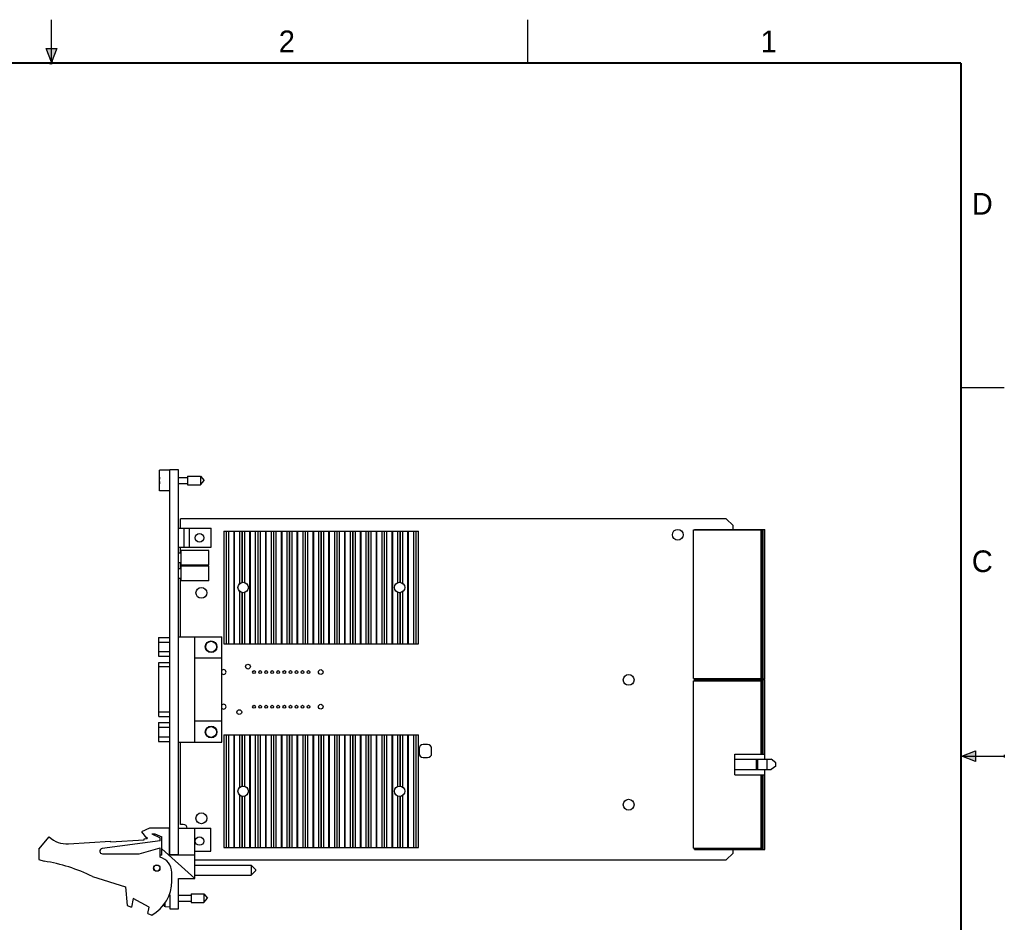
# Model space of a CAD drawing. Header units: inches. Extents: x 0 to 22, y 0 to 17.
# Tile 8 of 8: x 10.6 to 22, y 6.6 to 17. Entities that reach past the tile are written whole.
import ezdxf

# ---------------------------------------------------------------- set-up
doc = ezdxf.new("R2010")
doc.units = ezdxf.units.IN
doc.header["$LTSCALE"] = 1.21
doc.header["$MEASUREMENT"] = 0
doc.layers.get('0').update_dxf_attribs({"linetype": 'CONTINUOUS'})
doc.styles.get("Standard").update_dxf_attribs({"font": 'txt', "width": 0.8})

msp = doc.modelspace()

# ---------------------------------------------------------------- hatches: boundary and pattern name
at = {"linetype": 'CONTINUOUS'}
for points in [[(11, 16.51), (10.9375, 16.6663), (11.0625, 16.6663)], [(21.6663, 8.5625), (21.6663, 8.4375), (21.51, 8.5)]]:
    msp.add_hatch(color=2, dxfattribs=at).paths.add_polyline_path(points)

# ---------------------------------------------------------------- linework, layer by layer
at = {"color": 2, "linetype": 'CONTINUOUS'}
for p, q in [((11, 16.485), (11, 17)), ((16.5, 16.5), (16.5, 17)), ((11, 16.51), (10.9375, 16.6663)), ((10.9375, 16.6663), (11.0625, 16.6663)), ((11.0625, 16.6663), (11, 16.51)), ((11.015, 16.515), (10.985, 16.485)), ((10.985, 16.485), (11, 16.515)), ((11, 16.485), (11.015, 16.515)), ((22, 12.75), (21.5, 12.75)), ((21.51, 8.5), (21.6663, 8.5625)), ((21.6663, 8.5625), (21.6663, 8.4375)), ((21.51, 8.5), (22, 8.5)), ((21.6663, 8.4375), (21.51, 8.5)), ((22, 8.515), (22, 8.485))]:
    msp.add_line(p, q, dxfattribs=at)
at = {"color": 7, "linetype": 'CONTINUOUS'}
for p, q in [((12.2485, 11.5643), (12.2485, 11.8013)), ((12.3685, 11.8013), (12.2485, 11.8013)), ((12.3685, 7.3618), (12.3685, 11.8048)), ((12.4685, 11.8048), (12.3685, 11.8048)), ((12.4685, 7.3589), (12.4685, 11.8048)), ((12.4685, 11.7178), (12.5722, 11.7178)), ((12.5722, 11.732), (12.5722, 11.6336)), ((12.5722, 11.732), (12.7203, 11.732)), ((12.7203, 11.732), (12.7203, 11.6336)), ((12.7203, 11.732), (12.7616, 11.6828)), ((12.2485, 11.6965), (12.2464, 11.6965)), ((12.2464, 11.669), (12.2485, 11.669)), ((12.4685, 11.6477), (12.5722, 11.6477)), ((12.5722, 11.6336), (12.7203, 11.6336)), ((12.7203, 11.6336), (12.7616, 11.6828)), ((12.3685, 11.5643), (12.2485, 11.5643)), ((12.4885, 11.1301), (12.4885, 11.2401)), ((18.7895, 11.2401), (12.4885, 11.2401)), ((18.7895, 11.2401), (18.8685, 11.1611)), ((18.8685, 11.1171), (18.8685, 11.1611)), ((12.4685, 11.1301), (12.8435, 11.1301)), ((12.5305, 10.9121), (12.5305, 11.1301)), ((12.5925, 10.9121), (12.5925, 11.1301)), ((12.8435, 10.9121), (12.8435, 11.1301)), ((12.9885, 11.097), (12.9885, 9.797)), ((12.9885, 11.097), (15.2385, 11.097)), ((13.0175, 11.097), (13.0175, 9.797)), ((13.0195, 9.797), (13.0195, 11.097)), ((13.0485, 9.797), (13.0485, 11.097)), ((13.1085, 9.797), (13.1085, 11.097)), ((13.111, 11.097), (13.111, 9.797)), ((13.171, 11.097), (13.171, 10.4893)), ((13.2, 11.097), (13.2, 10.5054)), ((13.202, 10.5059), (13.202, 11.097)), ((13.231, 10.5044), (13.231, 11.097)), ((13.291, 9.797), (13.291, 11.097)), ((13.2935, 11.097), (13.2935, 9.797)), ((13.3535, 11.097), (13.3535, 9.797)), ((13.3825, 11.097), (13.3825, 9.797)), ((13.3845, 9.797), (13.3845, 11.097)), ((13.4135, 9.797), (13.4135, 11.097)), ((13.4735, 9.797), (13.4735, 11.097)), ((13.476, 11.097), (13.476, 9.797)), ((13.536, 11.097), (13.536, 9.797)), ((13.565, 11.097), (13.565, 9.797)), ((13.567, 9.797), (13.567, 11.097)), ((13.596, 9.797), (13.596, 11.097)), ((13.656, 9.797), (13.656, 11.097)), ((13.6585, 11.097), (13.6585, 9.797)), ((13.7185, 11.097), (13.7185, 9.797)), ((13.7475, 11.097), (13.7475, 9.797)), ((13.7495, 9.797), (13.7495, 11.097)), ((13.7785, 9.797), (13.7785, 11.097)), ((13.8385, 9.797), (13.8385, 11.097)), ((13.841, 11.097), (13.841, 9.797)), ((13.901, 11.097), (13.901, 9.797)), ((13.93, 11.097), (13.93, 9.797)), ((13.932, 9.797), (13.932, 11.097)), ((13.961, 9.797), (13.961, 11.097)), ((14.021, 9.797), (14.021, 11.097)), ((14.0235, 11.097), (14.0235, 9.797)), ((14.0835, 11.097), (14.0835, 9.797)), ((14.1125, 11.097), (14.1125, 9.797)), ((14.1145, 9.797), (14.1145, 11.097)), ((14.1435, 9.797), (14.1435, 11.097)), ((14.2035, 9.797), (14.2035, 11.097)), ((14.206, 11.097), (14.206, 9.797)), ((14.266, 11.097), (14.266, 9.797)), ((14.295, 11.097), (14.295, 9.797)), ((14.297, 9.797), (14.297, 11.097)), ((14.326, 9.797), (14.326, 11.097)), ((14.386, 9.797), (14.386, 11.097)), ((14.3885, 11.097), (14.3885, 9.797)), ((14.4485, 11.097), (14.4485, 9.797)), ((14.4775, 11.097), (14.4775, 9.797)), ((14.4795, 9.797), (14.4795, 11.097)), ((14.5085, 9.797), (14.5085, 11.097)), ((14.5685, 9.797), (14.5685, 11.097)), ((14.571, 11.097), (14.571, 9.797)), ((14.631, 11.097), (14.631, 9.797)), ((14.66, 11.097), (14.66, 9.797)), ((14.662, 9.797), (14.662, 11.097)), ((14.691, 9.797), (14.691, 11.097)), ((14.751, 9.797), (14.751, 11.097)), ((14.7535, 11.097), (14.7535, 9.797)), ((14.8135, 11.097), (14.8135, 9.797)), ((14.8425, 11.097), (14.8425, 9.797)), ((14.8445, 9.797), (14.8445, 11.097)), ((14.8735, 9.797), (14.8735, 11.097)), ((14.9335, 9.797), (14.9335, 11.097)), ((14.936, 11.097), (14.936, 9.797)), ((14.996, 11.097), (14.996, 10.5026)), ((15.025, 11.097), (15.025, 10.5066)), ((15.027, 10.5064), (15.027, 11.097)), ((15.056, 10.4938), (15.056, 11.097)), ((15.116, 9.797), (15.116, 11.097)), ((15.1185, 11.097), (15.1185, 9.797)), ((15.1785, 11.097), (15.1785, 9.797)), ((15.2075, 11.097), (15.2075, 9.797)), ((15.2095, 9.797), (15.2095, 11.097)), ((15.2385, 9.797), (15.2385, 11.097)), ((18.4138, 11.1112), (19.1914, 11.1112)), ((18.4138, 9.3986), (18.4138, 11.1112)), ((18.4217, 11.1171), (19.2347, 11.1171)), ((18.4217, 11.1112), (18.4217, 11.1171)), ((19.1914, 9.3986), (19.1914, 11.1112)), ((19.1993, 9.3927), (19.1993, 11.1171)), ((19.2147, 9.3927), (19.2147, 11.1171)), ((19.2347, 9.3927), (19.2347, 11.1171)), ((12.4685, 10.9121), (12.8435, 10.9121)), ((12.4885, 10.8461), (12.4885, 10.9121)), ((12.4685, 10.8461), (12.4985, 10.8461)), ((12.4985, 10.7051), (12.4985, 10.8751)), ((12.8185, 10.8751), (12.4985, 10.8751)), ((12.8185, 10.7051), (12.8185, 10.8751)), ((12.4685, 10.7341), (12.4985, 10.7341)), ((12.4885, 10.6661), (12.4885, 10.7341)), ((12.8185, 10.7051), (12.4985, 10.7051)), ((12.4985, 10.5251), (12.4985, 10.6951)), ((12.8185, 10.6951), (12.4985, 10.6951)), ((12.8185, 10.5251), (12.8185, 10.6951)), ((12.4685, 10.6661), (12.4985, 10.6661)), ((12.4685, 10.5541), (12.4985, 10.5541)), ((12.4885, 9.8791), (12.4885, 10.5541)), ((12.8185, 10.5251), (12.4985, 10.5251)), ((13.171, 10.4046), (13.171, 9.797)), ((13.2, 10.3885), (13.2, 9.797)), ((13.202, 9.797), (13.202, 10.3881)), ((13.231, 9.797), (13.231, 10.3896)), ((14.996, 10.3914), (14.996, 9.797)), ((15.025, 10.3873), (15.025, 9.797)), ((15.027, 9.797), (15.027, 10.3876)), ((15.056, 9.797), (15.056, 10.4001)), ((12.236, 9.8719), (12.236, 9.6554)), ((12.236, 9.8719), (12.3685, 9.8719)), ((12.236, 9.8177), (12.3685, 9.8177)), ((12.4685, 9.8791), (12.9665, 9.8791)), ((12.6505, 9.8791), (12.6505, 8.6641)), ((12.9665, 8.6641), (12.9665, 9.8791)), ((12.9885, 9.797), (15.2385, 9.797)), ((12.236, 9.7095), (12.3685, 9.7095)), ((12.236, 9.6554), (12.3685, 9.6554)), ((12.2385, 8.9597), (12.2385, 9.5835)), ((12.2385, 9.5835), (12.3685, 9.5835)), ((12.6505, 9.6341), (12.9665, 9.6341)), ((12.3685, 9.5335), (12.2385, 9.5335)), ((18.4138, 9.3986), (19.1914, 9.3986)), ((18.4138, 9.3696), (19.1914, 9.3696)), ((18.4138, 7.4404), (18.4138, 9.3696)), ((18.4217, 9.3927), (18.4217, 9.3986)), ((18.4217, 9.3927), (19.2347, 9.3927)), ((18.4217, 9.3853), (19.2347, 9.3853)), ((18.4217, 9.3696), (18.4217, 9.3853)), ((18.8685, 9.3853), (18.8685, 9.3927)), ((19.1914, 8.525), (19.1914, 9.3696)), ((19.1993, 8.525), (19.1993, 9.3853)), ((19.2147, 8.525), (19.2147, 9.3853)), ((19.2347, 8.465), (19.2347, 9.3853)), ((12.3685, 9.0097), (12.2385, 9.0097)), ((12.236, 8.8879), (12.236, 8.6714)), ((12.236, 8.8879), (12.3685, 8.8879)), ((12.2385, 8.9597), (12.3685, 8.9597)), ((12.6505, 8.9091), (12.9665, 8.9091)), ((12.236, 8.8337), (12.3685, 8.8337)), ((12.236, 8.7255), (12.3685, 8.7255)), ((12.236, 8.6714), (12.3685, 8.6714)), ((12.4685, 8.6641), (12.9665, 8.6641)), ((12.4885, 7.7131), (12.4885, 8.6641)), ((12.9885, 8.7463), (12.9885, 7.4463)), ((12.9885, 8.7463), (15.2385, 8.7463)), ((13.0175, 8.7463), (13.0175, 7.4463)), ((13.0195, 7.4463), (13.0195, 8.7463)), ((13.0485, 7.4463), (13.0485, 8.7463)), ((13.1085, 7.4463), (13.1085, 8.7463)), ((13.111, 8.7463), (13.111, 7.4463)), ((13.171, 8.7463), (13.171, 8.1386)), ((13.2, 8.7463), (13.2, 8.1547)), ((13.202, 8.1551), (13.202, 8.7463)), ((13.231, 8.1536), (13.231, 8.7463)), ((13.291, 7.4463), (13.291, 8.7463)), ((13.2935, 8.7463), (13.2935, 7.4463)), ((13.3535, 8.7463), (13.3535, 7.4463)), ((13.3825, 8.7463), (13.3825, 7.4463)), ((13.3845, 7.4463), (13.3845, 8.7463)), ((13.4135, 7.4463), (13.4135, 8.7463)), ((13.4735, 7.4463), (13.4735, 8.7463)), ((13.476, 8.7463), (13.476, 7.4463)), ((13.536, 8.7463), (13.536, 7.4463)), ((13.565, 8.7463), (13.565, 7.4463)), ((13.567, 7.4463), (13.567, 8.7463)), ((13.596, 7.4463), (13.596, 8.7463)), ((13.656, 7.4463), (13.656, 8.7463)), ((13.6585, 8.7463), (13.6585, 7.4463)), ((13.7185, 8.7463), (13.7185, 7.4463)), ((13.7475, 8.7463), (13.7475, 7.4463)), ((13.7495, 7.4463), (13.7495, 8.7463)), ((13.7785, 7.4463), (13.7785, 8.7463)), ((13.8385, 7.4463), (13.8385, 8.7463)), ((13.841, 8.7463), (13.841, 7.4463)), ((13.901, 8.7463), (13.901, 7.4463)), ((13.93, 8.7463), (13.93, 7.4463)), ((13.932, 7.4463), (13.932, 8.7463)), ((13.961, 7.4463), (13.961, 8.7463)), ((14.021, 7.4463), (14.021, 8.7463)), ((14.0235, 8.7463), (14.0235, 7.4463)), ((14.0835, 8.7463), (14.0835, 7.4463)), ((14.1125, 8.7463), (14.1125, 7.4463)), ((14.1145, 7.4463), (14.1145, 8.7463)), ((14.1435, 7.4463), (14.1435, 8.7463)), ((14.2035, 7.4463), (14.2035, 8.7463)), ((14.206, 8.7463), (14.206, 7.4463)), ((14.266, 8.7463), (14.266, 7.4463)), ((14.295, 8.7463), (14.295, 7.4463)), ((14.297, 7.4463), (14.297, 8.7463)), ((14.326, 7.4463), (14.326, 8.7463)), ((14.386, 7.4463), (14.386, 8.7463)), ((14.3885, 8.7463), (14.3885, 7.4463)), ((14.4485, 8.7463), (14.4485, 7.4463)), ((14.4775, 8.7463), (14.4775, 7.4463)), ((14.4795, 7.4463), (14.4795, 8.7463)), ((14.5085, 7.4463), (14.5085, 8.7463)), ((14.5685, 7.4463), (14.5685, 8.7463)), ((14.571, 8.7463), (14.571, 7.4463)), ((14.631, 8.7463), (14.631, 7.4463)), ((14.66, 8.7463), (14.66, 7.4463)), ((14.662, 7.4463), (14.662, 8.7463)), ((14.691, 7.4463), (14.691, 8.7463)), ((14.751, 7.4463), (14.751, 8.7463)), ((14.7535, 8.7463), (14.7535, 7.4463)), ((14.8135, 8.7463), (14.8135, 7.4463)), ((14.8425, 8.7463), (14.8425, 7.4463)), ((14.8445, 7.4463), (14.8445, 8.7463)), ((14.8735, 7.4463), (14.8735, 8.7463)), ((14.9335, 7.4463), (14.9335, 8.7463)), ((14.936, 8.7463), (14.936, 7.4463)), ((14.996, 8.7463), (14.996, 8.1519)), ((15.025, 8.7463), (15.025, 8.1559)), ((15.027, 8.1557), (15.027, 8.7463)), ((15.056, 8.1431), (15.056, 8.7463)), ((15.116, 7.4463), (15.116, 8.7463)), ((15.1185, 8.7463), (15.1185, 7.4463)), ((15.1785, 8.7463), (15.1785, 7.4463)), ((15.2075, 8.7463), (15.2075, 7.4463)), ((15.2095, 7.4463), (15.2095, 8.7463)), ((15.2385, 7.4463), (15.2385, 8.7463)), ((15.2443, 8.5881), (15.2443, 8.5321)), ((15.3423, 8.6351), (15.2913, 8.6351)), ((15.3893, 8.5321), (15.3893, 8.5881)), ((18.8882, 8.525), (19.2347, 8.525)), ((18.8882, 8.285), (18.8882, 8.525)), ((15.2913, 8.4851), (15.3423, 8.4851)), ((18.8882, 8.465), (19.3095, 8.465)), ((19.1382, 8.345), (19.1382, 8.465)), ((19.1552, 8.345), (19.1552, 8.465)), ((19.2637, 8.345), (19.2637, 8.465)), ((19.3607, 8.4247), (19.3095, 8.465)), ((19.3607, 8.3853), (19.3607, 8.4247)), ((18.8882, 8.345), (19.3095, 8.345)), ((19.2347, 7.4247), (19.2347, 8.345)), ((19.3607, 8.3853), (19.3095, 8.345)), ((18.8882, 8.285), (19.2347, 8.285)), ((19.1914, 7.4404), (19.1914, 8.285)), ((19.1993, 7.4247), (19.1993, 8.285)), ((19.2147, 7.4247), (19.2147, 8.285)), ((13.171, 8.0539), (13.171, 7.4463)), ((13.2, 8.0378), (13.2, 7.4463)), ((13.202, 7.4463), (13.202, 8.0374)), ((13.231, 7.4463), (13.231, 8.0389)), ((14.996, 8.0406), (14.996, 7.4463)), ((15.025, 8.0366), (15.025, 7.4463)), ((15.027, 7.4463), (15.027, 8.0369)), ((15.056, 7.4463), (15.056, 8.0494)), ((12.1335, 7.6689), (12.0385, 7.6259)), ((12.0385, 7.6259), (12.0985, 7.5559)), ((12.3635, 7.6689), (12.1335, 7.6689)), ((12.3635, 7.3589), (12.3635, 7.6689)), ((12.4685, 7.6689), (12.8385, 7.6689)), ((12.5216, 7.7131), (12.4885, 7.7131)), ((12.6545, 7.0899), (12.6545, 7.6689)), ((12.8385, 7.4059), (12.8385, 7.6689)), ((10.8535, 7.4289), (10.9735, 7.5689)), ((11.1971, 7.4895), (11.6824, 7.5213)), ((12.2535, 7.5239), (11.5845, 7.4336)), ((11.6831, 7.5113), (11.6824, 7.5213)), ((11.6831, 7.5113), (12.0722, 7.5368)), ((12.0716, 7.5468), (12.1035, 7.5489)), ((12.0722, 7.5368), (12.0716, 7.5468)), ((12.0985, 7.5559), (12.1035, 7.5634)), ((12.1035, 7.5634), (12.1035, 7.5489)), ((12.1595, 7.6059), (12.2535, 7.5589)), ((12.1595, 7.6059), (12.1917, 7.6059)), ((12.1917, 7.6059), (12.2735, 7.5689)), ((12.2535, 7.5239), (12.2535, 7.5589)), ((12.2735, 7.3589), (12.2735, 7.5689)), ((10.8535, 7.4289), (10.8535, 7.3089)), ((12.0135, 7.3739), (12.2535, 7.4439)), ((12.2535, 7.3339), (12.2535, 7.4439)), ((12.6545, 7.0899), (12.2735, 7.4305)), ((12.6545, 7.4059), (12.8385, 7.4059)), ((12.9885, 7.4463), (15.2385, 7.4463)), ((18.4138, 7.4404), (19.1914, 7.4404)), ((18.4217, 7.4247), (18.4217, 7.4404)), ((18.4217, 7.4247), (19.2347, 7.4247)), ((18.8685, 7.3821), (18.8685, 7.4247)), ((10.8535, 7.3089), (10.9155, 7.2893)), ((11.5885, 7.3739), (12.0135, 7.3739)), ((12.2735, 7.3589), (12.2535, 7.3589)), ((12.6545, 7.3589), (12.3635, 7.3589)), ((12.4685, 7.3618), (12.3685, 7.3618)), ((12.6545, 7.3031), (18.7895, 7.3031)), ((18.8685, 7.3821), (18.7895, 7.3031)), ((12.6545, 7.2437), (13.3045, 7.2437)), ((13.3045, 7.2437), (13.3545, 7.1937)), ((13.3045, 7.2437), (13.3045, 7.1287)), ((13.3045, 7.1287), (13.3545, 7.1787)), ((13.3545, 7.1937), (13.3545, 7.1787)), ((11.4735, 7.1136), (11.8535, 6.9939)), ((12.3885, 7.0589), (12.3885, 7.1596)), ((12.4665, 6.7399), (12.4665, 7.0899)), ((12.4665, 7.0899), (12.6545, 7.0899)), ((12.6545, 7.1287), (13.3045, 7.1287)), ((11.8535, 6.9939), (11.8735, 6.7769)), ((11.9435, 6.8576), (11.9235, 6.7576)), ((12.1275, 6.7576), (11.9435, 6.8576)), ((12.3616, 6.9056), (12.3685, 6.8999)), ((12.3685, 6.8999), (12.3685, 6.7399)), ((12.4665, 6.8969), (12.6122, 6.8969)), ((12.4665, 6.8268), (12.6122, 6.8268)), ((12.6122, 6.9111), (12.6122, 6.8126)), ((12.6122, 6.9111), (12.7603, 6.9111)), ((12.7603, 6.9111), (12.8016, 6.8619)), ((12.7603, 6.9111), (12.7603, 6.8126)), ((12.7603, 6.8126), (12.8016, 6.8619)), ((11.8735, 6.7769), (11.9235, 6.7576)), ((12.1129, 6.6848), (12.1275, 6.7576)), ((12.2971, 6.7787), (12.2971, 6.787)), ((12.3114, 6.7671), (12.3114, 6.807)), ((12.3114, 6.7671), (12.3685, 6.7638)), ((12.3685, 6.7399), (12.4665, 6.7399)), ((12.6122, 6.8126), (12.7603, 6.8126)), ((12.1129, 6.6848), (12.1595, 6.6669))]:
    msp.add_line(p, q, dxfattribs=at)
at = {"color": 7, "linetype": 'CONTINUOUS', "const_width": 0.02}
for points in [[(21.5, 16.5), (0.5, 16.5)], [(21.5, 0.5), (21.5, 16.5)]]:
    msp.add_lwpolyline(points, dxfattribs=at)
at = {"color": 7, "linetype": 'CONTINUOUS'}
for centre, radius in [((12.7095, 11.0211), 0.0492), ((18.2305, 11.0551), 0.0625), ((13.2135, 10.447), 0.06), ((15.0185, 10.447), 0.06), ((12.7305, 10.3851), 0.0625), ((12.8435, 9.7636), 0.0675), ((12.8435, 9.7636), 0.0625), ((13.2685, 9.5341), 0.0275), ((13.3385, 9.4716), 0.016), ((13.4085, 9.4716), 0.016), ((13.4785, 9.4716), 0.016), ((13.5485, 9.4716), 0.016), ((13.6185, 9.4716), 0.016), ((13.6885, 9.4716), 0.016), ((13.7585, 9.4716), 0.016), ((13.8285, 9.4716), 0.016), ((13.8985, 9.4716), 0.016), ((13.9685, 9.4716), 0.016), ((14.1087, 9.4716), 0.0275), ((17.6634, 9.3807), 0.0625), ((14.1087, 9.0716), 0.0275), ((13.1685, 9.0091), 0.0275), ((13.3385, 9.0716), 0.016), ((13.4085, 9.0716), 0.016), ((13.4785, 9.0716), 0.016), ((13.5485, 9.0716), 0.016), ((13.6185, 9.0716), 0.016), ((13.6885, 9.0716), 0.016), ((13.7585, 9.0716), 0.016), ((13.8285, 9.0716), 0.016), ((13.8985, 9.0716), 0.016), ((13.9685, 9.0716), 0.016), ((12.8435, 8.7796), 0.0675), ((12.8435, 8.7796), 0.0625), ((13.2135, 8.0963), 0.06), ((15.0185, 8.0963), 0.06), ((17.6634, 7.9407), 0.0625), ((12.7305, 7.7841), 0.0625), ((12.7095, 7.5213), 0.0492), ((12.2165, 7.2089), 0.0365), ((12.2165, 7.2089), 0.035)]:
    msp.add_circle(centre, radius, dxfattribs=at)
for centre, radius, start, end in [((12.5588, 11.6828), 0.3127, 172.95801, 177.47432), ((12.5588, 11.6828), 0.3127, 182.52568, 187.04197), ((12.9885, 9.4716), 0.0275, 216.8699, 143.1301), ((12.9885, 9.0716), 0.0275, 216.8699, 143.1301), ((15.2913, 8.5881), 0.047, 90, 180), ((15.2913, 8.5321), 0.047, 180, 270), ((15.3423, 8.5881), 0.047, 0, 90), ((15.3423, 8.5321), 0.047, 270, 360), ((12.5216, 7.6662), 0.0469, 3.198, 90), ((11.1775, 7.7889), 0.3, 227.16657, 273.74672), ((11.5885, 7.4039), 0.03, 97.68448, 270), ((10.5922, 5.2893), 2.026, 64.21446, 80.81669), ((12.2085, 7.1596), 0.18, 0, 75.52249), ((11.9385, 7.0589), 0.45, 299.41364, 360), ((12.5988, 6.8619), 0.313, 194.21709, 195.4149), ((12.3123, 6.7828), 0.0157, 195.4149, 266.69607)]:
    msp.add_arc(centre, radius, start, end, dxfattribs=at)

# ---------------------------------------------------------------- texts
at = {"color": 2, "linetype": 'CONTINUOUS'}
for s, p in [('2', (13.625, 16.625)), ('1', (19.1875, 16.625)), ('D', (21.625, 14.75)), ('C', (21.625, 10.625))]:
    msp.add_text(s, height=0.25, dxfattribs=at).set_placement(p)

doc.saveas('drawing.dxf')
